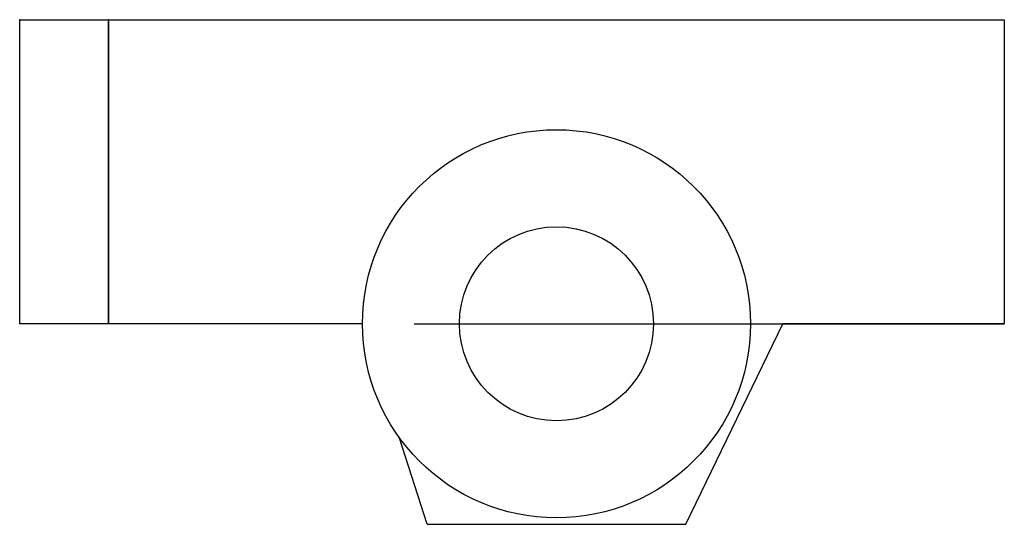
# Model space of a CAD drawing. Header units: millimetres. Extents: x -8.3 to 6.9, y -9.7 to -1.9.
import ezdxf

# ---------------------------------------------------------------- set-up
doc = ezdxf.new("R2010")
doc.units = ezdxf.units.MM
doc.layers.get('0').update_dxf_attribs({"linetype": 'CONTINUOUS'})

msp = doc.modelspace()

# ---------------------------------------------------------------- linework, layer by layer
for p, q in [((-6.925, -6.6), (-6.925, -1.9)), ((-6.925, -1.9), (6.925, -1.9)), ((6.925, -1.9), (6.925, -6.6)), ((-3, -6.6), (-6.925, -6.6)), ((-2.2, -6.6), (6.925, -6.6)), ((2, -9.7), (3.5, -6.6)), ((6.925, -6.6), (3.5, -6.6)), ((-2, -9.7), (-2.434, -8.353)), ((-2, -9.7), (2, -9.7)), ((-2, -9.7), (2, -9.7))]:
    msp.add_line(p, q)
msp.add_lwpolyline([(-6.925, -6.6), (-8.3, -6.6), (-8.3, -1.9), (-6.925, -1.9)], close=True)
for radius in [3, 1.5]:
    msp.add_circle((0, -6.6), radius)
for p in [(-8.3, -1.9), (-6.925, -1.9)]:
    msp.add_point(p)

doc.saveas('drawing.dxf')
